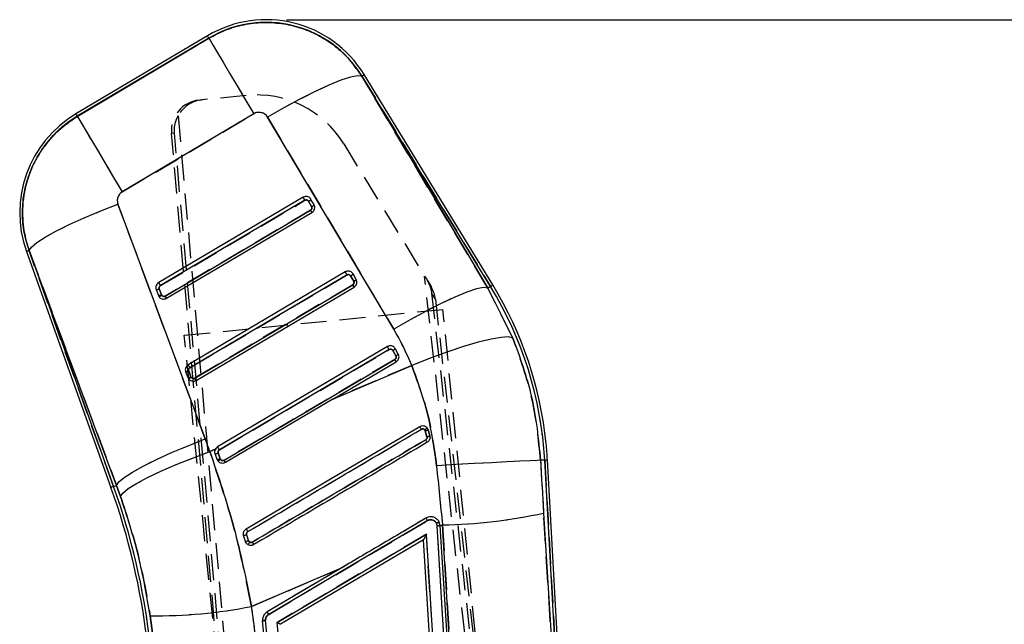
# Model space of a CAD drawing. Extents: x 144 to 818, y 5 to 576.
# Tile 25 of 49: x 238 to 334, y 517 to 576. Entities that reach past the tile are written whole.
import ezdxf

# ---------------------------------------------------------------- set-up
doc = ezdxf.new("R2010")
doc.units = 0
doc.header["$LTSCALE"] = 2
doc.linetypes.add('HIDDEN', pattern=[1.905, 1.27, -0.635])
doc.layers.get('0').update_dxf_attribs({"linetype": 'CONTINUOUS'})
doc.styles.add('SLDTEXTSTYLE0', font='TXT', dxfattribs={"width": 0.75})
doc.dimstyles.new('SLDDIMSTYLE3', dxfattribs={"dimtxt": 7, "dimasz": 6.604, "dimexe": 0, "dimexo": 0.0625, "dimgap": 1.75, "dimtad": 1, "dimdec": 0, "dimrnd": 1e-09, "dimzin": 12, "dimtxsty": 'SLDTEXTSTYLE0', "dimsah": 1, "dimcen": 0.09, "dimazin": 3, "dimtfac": 1, "dimtdec": 0, "dimtofl": 0, "dimtmove": 0, "dimatfit": 3, "dimtolj": 1, "dimtzin": 12})

# ---------------------------------------------------------------- blocks, each defined once
blk = doc.blocks.new('_D_4')
at = {"color": 179, "linetype": 'CONTINUOUS'}
for p, q in [((263.769, 575.792), (435.543, 575.792)), ((433.543, 575.792), (433.543, 257.965)), ((326.546, 257.965), (435.543, 257.965))]:
    blk.add_line(p, q, dxfattribs=at)
for points in [[(433.543, 575.792), (432.527, 569.188), (434.559, 569.188)], [(433.543, 257.965), (434.559, 264.569), (432.527, 264.569)]]:
    blk.add_solid(points, dxfattribs=at)
at = {"color": 179, "linetype": 'CONTINUOUS', "insert": (424.519, 371.783, 0.1), "char_height": 7, "attachment_point": 1, "rotation": 90, "style": 'SLDTEXTSTYLE0'}
blk.add_mtext('318', dxfattribs=at)

msp = doc.modelspace()

# ---------------------------------------------------------------- linework, layer by layer
at = {"color": 7, "linetype": 'CONTINUOUS'}
for p, q in [((256.0305, 574.215), (243.176, 566.5754)), ((256.1666, 573.986), (243.3121, 566.3465)), ((243.3146, 566.3423), (256.169, 573.9819)), ((256.1666, 573.986), (256.169, 573.9819)), ((271.1247, 570.2801), (271.1104, 570.2713)), ((271.1104, 570.2713), (283.4328, 549.5623)), ((283.6958, 549.7231), (271.1247, 570.2801)), ((283.9231, 549.8621), (271.352, 570.4191)), ((243.3121, 566.3465), (243.3146, 566.3423)), ((260.5589, 566.5954), (247.7044, 558.9559)), ((274.2344, 545.5424), (261.9119, 566.2514)), ((265.3861, 558.4315), (251.2672, 550.0915)), ((266.449, 557.7016), (266.151, 558.2296)), ((247.2834, 557.7627), (255.8222, 534.8091)), ((265.5596, 558.1379), (251.4408, 549.7979)), ((266.207, 557.5219), (265.9107, 558.0468)), ((266.2142, 557.5084), (266.207, 557.5219)), ((266.4592, 557.6825), (266.449, 557.7016)), ((251.9066, 548.7815), (266.1144, 557.174)), ((252.0382, 548.5585), (266.2471, 556.9517)), ((238.3411, 553.1286), (246.6055, 530.0766)), ((238.5918, 553.2185), (238.6056, 553.2235)), ((238.5918, 553.2185), (246.8563, 530.1665)), ((247.1444, 530.2698), (238.6056, 553.2235)), ((269.5035, 551.1381), (254.1446, 542.0656)), ((269.6771, 550.8445), (254.3182, 541.772)), ((270.3245, 550.2285), (270.0282, 550.7534)), ((270.5665, 550.4083), (270.2684, 550.9362)), ((251.3287, 549.4931), (251.5364, 548.9138)), ((254.784, 540.7556), (270.2319, 549.8807)), ((254.9156, 540.5326), (270.3646, 549.6584)), ((270.3317, 550.215), (270.3245, 550.2285)), ((270.5767, 550.3891), (270.5665, 550.4083)), ((283.6958, 549.7231), (283.4328, 549.5623)), ((283.4328, 549.5623), (285.8808, 544.676)), ((251.0253, 549.4271), (251.233, 548.8479)), ((273.6206, 543.8454), (257.0215, 534.0406)), ((273.7942, 543.5517), (257.1951, 533.747)), ((274.4421, 542.9348), (274.1455, 543.4601)), ((274.6836, 543.1155), (274.3858, 543.6429)), ((274.447, 542.9259), (274.4421, 542.9348)), ((274.6907, 543.1023), (274.6836, 543.1155)), ((257.6614, 532.7297), (274.3499, 542.5876)), ((268.2877, 538.706), (274.4815, 542.3647)), ((268.2877, 538.706), (275.9958, 541.9973)), ((253.9027, 541.4013), (254.1104, 540.822)), ((254.2061, 541.4672), (254.4138, 540.8879)), ((268.2877, 538.706), (257.793, 532.5067)), ((277.4894, 535.0241), (277.3183, 535.6207)), ((277.5021, 535.8997), (277.5942, 535.7193)), ((277.5942, 535.7193), (277.7678, 535.1153)), ((256.2698, 533.5745), (256.8023, 533.8018)), ((256.9874, 532.7968), (256.7798, 533.3759)), ((257.0832, 533.4418), (257.2908, 532.8626)), ((257.0509, 532.6722), (256.9874, 532.7968)), ((288.9941, 532.7489), (288.585, 532.7259)), ((292.8805, 463.7424), (288.9941, 532.7489)), ((293.1459, 463.7682), (289.2601, 532.7639)), ((246.8563, 530.1665), (247.1444, 530.2698)), ((247.5373, 529.1919), (247.1444, 530.2698)), ((288.888, 527.5729), (292.8258, 463.7369)), ((278.417, 526.5712), (278.4084, 526.5881)), ((278.6869, 526.6877), (278.6764, 526.7084)), ((278.781, 526.3361), (278.6869, 526.6877)), ((279.0027, 526.4053), (278.7826, 526.3113)), ((283.0502, 460.7903), (279.0027, 526.4053)), ((262.8404, 516.8763), (277.4301, 525.4912)), ((280.6039, 474.2507), (277.4301, 525.4912)), ((281.7018, 474.3186), (278.4799, 526.3345)), ((278.7826, 526.3113), (278.781, 526.3361)), ((282.0031, 474.3188), (278.7826, 526.3113)), ((259.755, 524.7944), (259.5715, 525.3808)), ((277.1629, 524.9657), (263.1592, 516.6968)), ((277.1628, 524.9662), (277.1629, 524.9657)), ((280.3063, 474.214), (277.1629, 524.9657)), ((269.088, 522.1718), (260.3446, 518.4385)), ((269.088, 522.1718), (261.869, 517.9092)), ((250.7527, 515.1024), (250.438, 517.529)), ((265.791, 471.6594), (261.4196, 517.0252)), ((266.0878, 471.7063), (261.7164, 517.0723)), ((267.212, 471.5077), (262.8404, 516.8763))]:
    msp.add_line(p, q, dxfattribs=at)
at = {"color": 7, "linetype": 'HIDDEN'}
for p, q in [((243.3121, 566.3465), (256.1666, 573.986)), ((256.169, 573.9819), (243.3146, 566.3423)), ((256.1666, 573.986), (256.169, 573.9819)), ((271.1247, 570.2801), (271.1104, 570.2713)), ((283.4328, 549.5623), (271.1104, 570.2713)), ((271.1247, 570.2801), (283.6958, 549.7231)), ((255.2084, 567.9269), (255.509, 567.9571)), ((259.8254, 568.3897), (255.509, 567.9571)), ((243.3121, 566.3465), (243.3146, 566.3423)), ((247.7044, 558.9559), (260.5589, 566.5954)), ((253.1608, 566.3839), (262.8474, 456.5885)), ((261.9119, 566.2514), (274.2344, 545.5424)), ((252.8069, 564.708), (252.5181, 564.6791)), ((262.0425, 456.3256), (252.5181, 564.6791)), ((262.354, 456.4938), (252.8069, 564.708)), ((269.3539, 563.6566), (277.254, 550.7379)), ((255.8222, 534.8091), (247.2834, 557.7627)), ((251.4408, 549.7979), (265.5596, 558.1379)), ((265.9107, 558.0468), (266.207, 557.5219)), ((266.1156, 557.1747), (251.9078, 548.7821)), ((238.5918, 553.2185), (238.6056, 553.2235)), ((246.8563, 530.1665), (238.5918, 553.2185)), ((238.6056, 553.2235), (247.1444, 530.2698)), ((254.3182, 541.772), (269.6771, 550.8445)), ((270.0282, 550.7534), (270.3245, 550.2285)), ((287.5485, 459.0342), (277.254, 550.7379)), ((251.5364, 548.9138), (251.3287, 549.4931)), ((270.233, 549.8813), (254.7851, 540.7563)), ((277.5073, 550.3237), (277.8863, 549.7041)), ((283.6958, 549.7231), (283.4328, 549.5623)), ((285.8808, 544.676), (283.4328, 549.5623)), ((277.9444, 549.0674), (288.0507, 459.0407)), ((278.3096, 548.4703), (277.9444, 549.0674)), ((278.3096, 548.4703), (288.3862, 458.9659)), ((253.7728, 544.944), (279.0462, 547.477)), ((287.9059, 459.0797), (279.0462, 547.477)), ((262.6277, 456.5957), (253.7728, 544.944)), ((257.1951, 533.747), (273.7942, 543.5517)), ((274.1455, 543.4601), (274.4421, 542.9348)), ((274.6908, 543.1023), (274.6907, 543.1023)), ((274.3499, 542.5876), (257.6614, 532.7297)), ((275.9958, 541.9973), (268.2877, 538.706)), ((254.4138, 540.8879), (254.2061, 541.4672)), ((277.2762, 535.703), (277.3183, 535.6207)), ((277.3183, 535.6207), (277.4894, 535.0241)), ((277.5747, 535.7073), (277.5942, 535.7194)), ((277.7678, 535.1153), (277.5942, 535.7193)), ((256.8023, 533.8018), (256.2698, 533.5745)), ((256.8778, 533.9182), (256.7859, 533.7624)), ((257.2908, 532.8626), (257.0832, 533.4418)), ((256.9874, 532.7968), (256.9874, 532.7967)), ((256.9874, 532.7967), (257.0149, 532.79)), ((257.0509, 532.6722), (257.0509, 532.6722)), ((257.0509, 532.6722), (257.0783, 532.6721)), ((257.1796, 532.8257), (257.2908, 532.8626)), ((257.3082, 532.7986), (257.3197, 532.806)), ((288.9941, 532.7489), (288.585, 532.7259)), ((288.9941, 532.7489), (292.8805, 463.7424)), ((246.8563, 530.1665), (247.1444, 530.2698)), ((247.1444, 530.2698), (247.5373, 529.1919)), ((292.8258, 463.7369), (288.888, 527.5729)), ((278.4084, 526.5881), (278.417, 526.5712)), ((278.7826, 526.3113), (279.0027, 526.4053)), ((279.0027, 526.4053), (283.0502, 460.7903)), ((277.4301, 525.4912), (262.8404, 516.8763)), ((280.6039, 474.2507), (277.4301, 525.4912)), ((281.7018, 474.3186), (278.4799, 526.3345)), ((260.3446, 518.4385), (269.088, 522.1718)), ((250.438, 517.529), (250.7527, 515.1024)), ((266.0878, 471.7063), (261.7164, 517.0722)), ((267.212, 471.5077), (262.8404, 516.8763))]:
    msp.add_line(p, q, dxfattribs=at)
at = {"color": 8, "linetype": 'CONTINUOUS', "flags": 128}
for points in [[(256.1666, 573.986), (256.107, 574.0862), (256.0645, 574.1577), (256.039, 574.2007), (256.0305, 574.215)], [(271.1247, 570.2801), (271.2241, 570.3409), (271.2951, 570.3843), (271.3378, 570.4104), (271.352, 570.4191)], [(243.3121, 566.3465), (243.2526, 566.4466), (243.21, 566.5182), (243.1845, 566.5611), (243.176, 566.5754)], [(238.5918, 553.2185), (238.4821, 553.1792), (238.4038, 553.1511), (238.3567, 553.1342), (238.3411, 553.1286)], [(283.6958, 549.7231), (283.7952, 549.7839), (283.8662, 549.8273), (283.9089, 549.8534), (283.9231, 549.8621)], [(288.9941, 532.7489), (289.1104, 532.7555), (289.1935, 532.7602), (289.2434, 532.763), (289.2601, 532.7639)], [(246.8563, 530.1665), (246.7466, 530.1272), (246.6682, 530.0991), (246.6212, 530.0823), (246.6055, 530.0766)]]:
    msp.add_lwpolyline(points, dxfattribs=at)
at = {"color": 7, "linetype": 'CONTINUOUS', "flags": 128}
for points in [[(256.169, 573.9819), (256.3155, 573.7354), (256.6016, 573.2541), (257.0192, 572.5513), (257.5566, 571.6471), (258.1985, 570.567), (258.9269, 569.3413), (259.7212, 568.0049), (260.5589, 566.5954)], [(271.1104, 570.2713), (270.697, 570.3155), (270.0067, 570.1801), (269.0631, 569.8699), (267.8986, 569.3954), (266.553, 568.7729), (265.0724, 568.0237), (263.5075, 567.1735), (261.9119, 566.2514)], [(243.3146, 566.3423), (243.461, 566.0959), (243.7471, 565.6145), (244.1647, 564.9118), (244.7021, 564.0076), (245.3441, 562.9274), (246.0725, 561.7018), (246.8667, 560.3654), (247.7044, 558.9559)], [(238.6056, 553.2235), (238.8255, 553.5628), (239.3489, 554.0024), (240.1583, 554.5274), (241.2269, 555.1207), (242.5194, 555.7625), (243.993, 556.4316), (245.5987, 557.1058), (247.2834, 557.7627)], [(266.1144, 557.174), (266.1412, 557.1291), (266.1665, 557.0868), (266.1894, 557.0484), (266.2093, 557.0151), (266.2254, 556.988), (266.2374, 556.9681), (266.2447, 556.9559), (266.2471, 556.9517)], [(283.4328, 549.5623), (283.0194, 549.6064), (282.3291, 549.471), (281.3855, 549.1608), (280.221, 548.6863), (278.8754, 548.0638), (277.3948, 547.3146), (275.8299, 546.4644), (274.2344, 545.5424)], [(285.8808, 544.676), (285.4721, 544.7799), (284.7544, 544.7443), (283.753, 544.5706), (282.5031, 544.2648), (281.0487, 543.8377), (279.441, 543.3044), (277.7367, 542.6836), (275.9958, 541.9973)], [(259.8195, 526.0256), (268.3023, 531.0344), (276.7787, 536.0395)], [(247.1444, 530.2698), (247.3643, 530.6092), (247.8877, 531.0487), (248.6971, 531.5738), (249.7657, 532.1671), (251.0582, 532.8089), (252.5318, 533.478), (254.1375, 534.1522), (255.8222, 534.8091)], [(247.5373, 529.1919), (247.7625, 529.5263), (248.2918, 529.9555), (249.1078, 530.4653), (250.1834, 531.0389), (251.4832, 531.6574), (252.9642, 532.3003), (254.5775, 532.9465), (256.2698, 533.5745)], [(288.585, 532.7259), (288.2465, 532.7148), (287.5692, 532.6844), (286.5769, 532.6357), (285.3048, 532.5704), (283.7975, 532.4908), (282.1084, 532.3998), (280.2969, 532.3005), (278.4269, 532.1965)], [(277.5403, 526.8337), (277.0238, 526.5287), (274.9579, 525.3088), (266.6942, 520.4292), (262.02, 517.6693)]]:
    msp.add_lwpolyline(points, dxfattribs=at)
at = {"color": 7, "linetype": 'HIDDEN', "flags": 128}
for points in [[(256.169, 573.9819), (256.3155, 573.7354), (256.6016, 573.2541), (257.0192, 572.5513), (257.5566, 571.6471), (258.1985, 570.567), (258.9269, 569.3413), (259.7212, 568.0049), (260.5589, 566.5954)], [(271.1104, 570.2713), (270.697, 570.3155), (270.0067, 570.1801), (269.0631, 569.8699), (267.8986, 569.3954), (266.553, 568.7729), (265.0724, 568.0237), (263.5075, 567.1735), (261.9119, 566.2514)], [(243.3146, 566.3423), (243.461, 566.0959), (243.7471, 565.6145), (244.1647, 564.9118), (244.7021, 564.0076), (245.3441, 562.9274), (246.0725, 561.7018), (246.8667, 560.3654), (247.7044, 558.9559)], [(238.6056, 553.2235), (238.8255, 553.5628), (239.3489, 554.0024), (240.1583, 554.5274), (241.2269, 555.1207), (242.5194, 555.7625), (243.993, 556.4316), (245.5987, 557.1058), (247.2834, 557.7627)], [(277.254, 550.7379), (277.3407, 550.5961), (277.4258, 550.4571), (277.5073, 550.3237)], [(283.4328, 549.5623), (283.0194, 549.6064), (282.3291, 549.471), (281.3855, 549.1608), (280.221, 548.6863), (278.8754, 548.0638), (277.3948, 547.3146), (275.8299, 546.4644), (274.2344, 545.5424)], [(285.8808, 544.676), (285.4721, 544.7799), (284.7544, 544.7443), (283.753, 544.5706), (282.5031, 544.2648), (281.0487, 543.8377), (279.441, 543.3044), (277.7367, 542.6836), (275.9958, 541.9973)], [(247.1444, 530.2698), (247.3643, 530.6092), (247.8877, 531.0487), (248.6971, 531.5738), (249.7657, 532.1671), (251.0582, 532.8089), (252.5318, 533.478), (254.1375, 534.1522), (255.8222, 534.8091)], [(247.5373, 529.1919), (247.7625, 529.5263), (248.2918, 529.9555), (249.1078, 530.4653), (250.1834, 531.0389), (251.4832, 531.6574), (252.9642, 532.3003), (254.5775, 532.9465), (256.2698, 533.5745)], [(288.585, 532.7259), (288.2465, 532.7148), (287.5692, 532.6844), (286.5769, 532.6357), (285.3048, 532.5704), (283.7975, 532.4908), (282.1084, 532.3998), (280.2969, 532.3005), (278.4269, 532.1965)], [(262.02, 517.6693), (269.8548, 522.2955), (277.5403, 526.8337)], [(277.3892, 527.0736), (276.8727, 526.7686), (274.8068, 525.5487), (274.0198, 525.084)], [(269.9187, 522.6623), (266.272, 520.509), (261.869, 517.9092)]]:
    msp.add_lwpolyline(points, dxfattribs=at)
at = {"color": 7, "linetype": 'CONTINUOUS'}
for centre, radius, start, end in [((261.7692, 564.559), 11.2326, 31.446765, 120.723463), ((261.7692, 564.559), 10.9662, 31.446765, 120.723463), ((248.9147, 556.9194), 11.2326, 120.723463, 199.723463), ((248.9147, 556.9194), 10.9662, 120.723463, 199.723463), ((35.2607, 422.195), 267.4286, 30.552877, 30.625952), ((265.6914, 558.5843), 0.5805, 292.196671, 322.337955), ((39.3782, 414.9017), 267.4286, 30.552877, 30.625952), ((269.8088, 551.2909), 0.5805, 292.196039, 322.338587), ((251.0512, 550.0388), 0.6122, 267.574617, 296.954172), ((67.2887, 441.1346), 213.8216, 30.543717, 30.635112), ((432.5368, 646.6029), 188.9393, 210.791955, 210.870471), ((252.5856, 530.6984), 36.4662, 3.223463, 31.446765), ((252.5856, 530.6984), 36.7326, 5.723463, 31.446765), ((251.259, 549.4593), 0.612, 267.559287, 296.948003), ((251.7492, 549.0329), 0.5484, 199.721868, 214.667876), ((251.7702, 548.9976), 0.2484, 199.721868, 214.823205), ((93.5483, 455.1761), 183.9547, 30.506645, 30.587288), ((59.8975, 417.3206), 248.3668, 30.546984, 30.625673), ((273.9262, 543.9976), 0.5805, 292.196039, 322.338587), ((30.0453, 409.4049), 260.4215, 30.549343, 30.62439), ((113.2422, 447.3624), 187.1458, 30.506623, 30.58589), ((253.9287, 542.0127), 0.612, 267.565864, 296.952175), ((254.1364, 541.4334), 0.612, 267.565318, 296.952721), ((254.6476, 540.9717), 0.2484, 199.721868, 214.823205), ((254.6266, 541.007), 0.5484, 199.721868, 214.667876), ((115.0232, 458.1255), 162.3602, 30.501282, 30.592651), ((270.1879, 531.8744), 7.7966, 29.950346, 32.290594), ((277.1277, 536.5983), 1.6152, 282.939705, 293.346254), ((272.4298, 531.7378), 5.7811, 28.409174, 31.241781), ((252.5856, 530.6984), 36.7326, 3.223463, 5.723463), ((256.8058, 533.9873), 0.612, 267.565709, 296.952038), ((44.6281, 408.2891), 246.8287, 30.549289, 30.628462), ((257.5259, 532.9467), 0.2497, 199.68925, 214.31907), ((128.7471, 456.5028), 149.7646, 30.49673, 30.595783), ((182.3432, 507.0377), 68.2674, 6.723463, 19.723463), ((182.3432, 507.0377), 68.5338, 6.723463, 19.723463), ((278.1173, 576.3315), 49.9341, 271.015979, 282.456498), ((277.8568, 526.2958), 0.6243, 3.553328, 26.175553), ((258.7864, 528.6554), 3.3674, 283.481826, 288.694991), ((255.313, 523.0974), 5.3742, 29.720091, 33.014872), ((258.4787, 529.6227), 4.9941, 284.806875, 288.318164), ((250.8507, 567.4437), 49.9164, 269.52631, 280.964323), ((259.6561, 516.3489), 2.7076, 29.186077, 35.187362)]:
    msp.add_arc(centre, radius, start, end, dxfattribs=at)
at = {"color": 7, "linetype": 'HIDDEN'}
for centre, radius, start, end in [((261.7692, 564.559), 10.9662, 31.446765, 120.723463), ((260.8227, 558.4395), 10, 31.446765, 95.723463), ((248.9147, 556.9194), 10.9662, 120.723463, 199.723463), ((35.2607, 422.195), 267.4286, 30.552877, 30.625952), ((265.6914, 558.5843), 0.5805, 292.196671, 322.337955), ((141.1227, 483.2697), 145.2073, 30.492529, 30.594701), ((39.3782, 414.9017), 267.4286, 30.552877, 30.625952), ((269.8088, 551.2909), 0.5805, 292.196039, 322.338587), ((251.0512, 550.0388), 0.6122, 267.574617, 296.954172), ((67.2887, 441.1346), 213.8216, 30.543717, 30.635112), ((108.8554, 454.4941), 187.4605, 30.507399, 30.586534), ((252.5856, 530.6984), 36.4662, 3.223463, 31.446765), ((251.2591, 549.4587), 0.6114, 267.551357, 296.966682), ((251.7702, 548.9976), 0.2484, 199.719942, 214.667876), ((196.2359, 516.1493), 64.5311, 30.147426, 30.377316), ((59.8975, 417.3206), 248.3668, 30.546984, 30.625673), ((273.9262, 543.9976), 0.5805, 292.196039, 322.338587), ((30.0453, 409.4049), 260.4215, 30.549343, 30.62439), ((113.2422, 447.3624), 187.1458, 30.506623, 30.58589), ((253.9287, 542.0127), 0.612, 267.565864, 296.952175), ((254.1364, 541.4334), 0.612, 267.565864, 296.952175), ((254.6476, 540.9717), 0.2484, 199.719942, 214.667876), ((199.1133, 508.1234), 64.5311, 30.147426, 30.377316), ((44.6281, 408.2891), 246.8287, 30.549289, 30.628462), ((257.5259, 532.9467), 0.2497, 199.68925, 214.31907), ((128.7471, 456.5028), 149.7646, 30.49673, 30.595783), ((182.3432, 507.0377), 68.5338, 6.723463, 19.723463), ((278.1173, 576.3315), 49.9341, 271.015979, 282.456498), ((277.8568, 526.2958), 0.6243, 3.553328, 26.175553), ((258.4789, 529.638), 5.0089, 284.759635, 288.260581), ((250.8507, 567.4437), 49.9164, 269.52631, 280.964323), ((259.7555, 516.4115), 2.5904, 29.050102, 35.323336)]:
    msp.add_arc(centre, radius, start, end, dxfattribs=at)
for centre, major_axis, ratio, start_param, end_param in [((255.5076, 564.9419), (-2.9861, -0.2993), 0.9996573, 4.712389, 6.2709722), ((255.8091, 564.9721), (2.8881, -0.8163), 0.9995312, 1.9463204, 2.9272032), ((261.0634, 565.7465), (-0.5045, 0.8489), 0.9999268, 4.7129171, 6.2831853), ((248.2089, 558.107), (-0.5045, 0.8489), 0.9999268, 0, 1.3906975), ((275.3269, 548.1389), (-1.5681, 2.5643), 0.9980892, 4.2749164, 4.712389), ((251.724, 532.1481), (-13.3833, 22.5191), 0.9999268, 4.5616576, 4.7129171), ((245.1669, 517.0253), (534.211, 315.0897), 0.0000011, 4.7401202, 4.7719063), ((182.1294, 507.3974), (-40.1724, 67.595), 0.9999268, 4.5155887, 4.5322902), ((284.6662, 533.8911), (-8.0016, 83.5456), 0.0759345, 1.5838082, 1.6532425), ((294.6124, 534.4512), (-4.045, 74.353), 0.0820988, 1.589536, 1.6589703), ((260.4574, 523.5541), (-23.9816, 76.7477), 0.0000679, 4.7296611, 4.7372767), ((182.362, 506.85), (-7.8625, 78.4471), 0.9999857, 4.7244918, 4.7600187)]:
    msp.add_ellipse(centre, major_axis=major_axis, ratio=ratio, start_param=start_param, end_param=end_param, dxfattribs=at)
at = {"color": 7, "linetype": 'CONTINUOUS'}
for centre, major_axis, ratio, start_param, end_param in [((261.0634, 565.7465), (-0.5045, 0.8489), 0.9999268, 4.7129171, 6.2831853), ((248.2089, 558.107), (-0.5045, 0.8489), 0.9999268, 0, 1.3906975), ((266.186, 557.5572), (0.263, 0.1444), 0.1368648, 4.717034, 6.2815917), ((270.3035, 550.2638), (0.263, 0.1444), 0.1368648, 4.717034, 6.2815917), ((251.724, 532.1481), (-13.3833, 22.5191), 0.9999268, 4.5616576, 4.7129171), ((274.4211, 542.9701), (0.2624, 0.1454), 0.1368858, 4.7165235, 6.2821019), ((245.1669, 517.0253), (534.211, 315.0897), 0.0000011, 4.7401214, 4.7719088), ((182.1294, 507.3974), (-40.1724, 67.595), 0.9999268, 4.5155887, 4.5322902), ((284.6662, 533.8911), (-8.0016, 83.5456), 0.0759345, 1.5838082, 1.6532425), ((294.6124, 534.4512), (-4.045, 74.353), 0.0820988, 1.589536, 1.6589703), ((260.4574, 523.5541), (-23.9816, 76.7477), 0.0000679, 4.7296655, 4.7372767), ((182.362, 506.85), (-7.8625, 78.4471), 0.9999857, 4.7244918, 4.7600187)]:
    msp.add_ellipse(centre, major_axis=major_axis, ratio=ratio, start_param=start_param, end_param=end_param, dxfattribs=at)
for points, knots in [([(256.169, 573.9819), (256.7138, 574.2699), (257.8034, 574.8461), (259.5912, 575.3516), (261.4302, 575.5643), (263.2817, 575.4663), (265.088, 575.0537), (266.8036, 574.3502), (268.3678, 573.36), (269.8821, 572.0389), (270.6724, 570.9017), (271.1104, 570.2713)], [0, 0, 0, 0, 0.1081778, 0.2163558, 0.3245335, 0.4327113, 0.5408942, 0.6490773, 0.7572699, 0.865462, 1, 1, 1, 1]), ([(238.6056, 553.2235), (238.4261, 553.8131), (238.0671, 554.9923), (237.91, 556.8438), (238.0502, 558.6902), (238.4982, 560.4893), (239.2456, 562.1862), (240.2955, 563.7777), (241.6405, 565.2198), (242.7566, 565.9681), (243.3146, 566.3423)], [0, 0, 0, 0, 0.1222649, 0.2445293, 0.3667957, 0.4890604, 0.611318, 0.7335751, 0.8667875, 1, 1, 1, 1]), ([(266.151, 558.2296), (266.115, 558.2807), (266.0431, 558.3829), (265.8778, 558.48), (265.6932, 558.519), (265.5211, 558.499), (265.4256, 558.4513), (265.3861, 558.4315)], [0, 0, 0, 0, 0.21275605, 0.42555437, 0.63809315, 0.85012032, 1, 1, 1, 1]), ([(265.9107, 558.0468), (265.8998, 558.0633), (265.8732, 558.1035), (265.8098, 558.1501), (265.7272, 558.1761), (265.6386, 558.1747), (265.586, 558.1502), (265.5596, 558.1379)], [0, 0, 0, 0, 0.147778, 0.3597314, 0.5727971, 0.7864167, 1, 1, 1, 1]), ([(266.1144, 557.174), (266.138, 557.1914), (266.185, 557.226), (266.229, 557.3036), (266.2458, 557.3892), (266.236, 557.4599), (266.2193, 557.4971), (266.2142, 557.5084)], [0, 0, 0, 0, 0.2262389, 0.4524799, 0.6781926, 0.9026478, 1, 1, 1, 1]), ([(266.2142, 557.5084), (266.2209, 557.5119), (266.2397, 557.5218), (266.2874, 557.5479), (266.3532, 557.5871), (266.4165, 557.6306), (266.4567, 557.6655), (266.4584, 557.6768), (266.4593, 557.6824)], [0, 0, 0, 0, 0.04847502, 0.1365652, 0.35243758, 0.56829348, 0.7841417, 1, 1, 1, 1]), ([(266.2471, 556.9517), (266.2978, 556.989), (266.399, 557.0636), (266.4935, 557.2307), (266.5302, 557.4157), (266.5094, 557.5719), (266.4715, 557.6554), (266.4592, 557.6825)], [0, 0, 0, 0, 0.222963, 0.4459059, 0.669133, 0.8928678, 1, 1, 1, 1]), ([(270.2684, 550.9362), (270.2325, 550.9873), (270.1605, 551.0896), (269.9953, 551.1866), (269.8106, 551.2256), (269.6386, 551.2057), (269.5431, 551.1579), (269.5035, 551.1381)], [0, 0, 0, 0, 0.2127561, 0.4255542, 0.6380932, 0.8501203, 1, 1, 1, 1]), ([(270.0282, 550.7534), (270.0172, 550.7699), (269.9906, 550.8101), (269.9272, 550.8567), (269.8446, 550.8827), (269.756, 550.8813), (269.7034, 550.8568), (269.6771, 550.8445)], [0, 0, 0, 0, 0.1477779, 0.3597313, 0.572797, 0.7864169, 1, 1, 1, 1]), ([(251.2672, 550.0915), (251.2165, 550.0545), (251.1151, 549.9805), (251.0213, 549.8147), (250.9783, 549.6223), (251.0091, 549.4944), (251.0253, 549.4271)], [0, 0, 0, 0, 0.2433001, 0.4866022, 0.7301684, 1, 1, 1, 1]), ([(251.4408, 549.7979), (251.4149, 549.7786), (251.3659, 549.742), (251.3239, 549.6615), (251.3079, 549.5759), (251.3218, 549.5207), (251.3287, 549.4931)], [0, 0, 0, 0, 0.2718641, 0.5151821, 0.7575444, 1, 1, 1, 1]), ([(270.2319, 549.8807), (270.2554, 549.898), (270.3025, 549.9327), (270.3464, 550.0102), (270.3632, 550.0958), (270.3535, 550.1665), (270.3367, 550.2038), (270.3317, 550.215)], [0, 0, 0, 0, 0.2261998, 0.4524521, 0.678176, 0.902643, 1, 1, 1, 1]), ([(270.3317, 550.215), (270.3383, 550.2185), (270.3571, 550.2284), (270.4048, 550.2545), (270.4707, 550.2937), (270.5339, 550.3372), (270.5742, 550.3721), (270.5759, 550.3834), (270.5767, 550.3891)], [0, 0, 0, 0, 0.04847513, 0.13656458, 0.35243815, 0.56829374, 0.78414166, 1, 1, 1, 1]), ([(270.3646, 549.6584), (270.4152, 549.6957), (270.5164, 549.7702), (270.611, 549.9373), (270.6476, 550.1223), (270.6268, 550.2785), (270.5889, 550.362), (270.5767, 550.3891)], [0, 0, 0, 0, 0.2229454, 0.4458936, 0.6691258, 0.8928661, 1, 1, 1, 1]), ([(251.5663, 548.8557), (251.5441, 548.8409), (251.493, 548.8068), (251.4279, 548.7685), (251.3756, 548.7413), (251.3385, 548.725), (251.3088, 548.7161), (251.3016, 548.7197), (251.2978, 548.7215)], [0, 0, 0, 0, 0.1709471, 0.3941523, 0.5259159, 0.6708293, 0.8288616, 1, 1, 1, 1]), ([(251.2978, 548.7215), (251.3381, 548.6735), (251.4189, 548.5776), (251.5924, 548.4949), (251.7804, 548.4717), (251.9338, 548.5034), (252.0137, 548.5455), (252.0382, 548.5585)], [0, 0, 0, 0, 0.2253469, 0.4507088, 0.6757579, 0.900244, 1, 1, 1, 1]), ([(251.5663, 548.8557), (251.5736, 548.846), (251.5981, 548.8134), (251.6551, 548.7708), (251.7383, 548.744), (251.8274, 548.745), (251.8804, 548.7694), (251.9066, 548.7815)], [0, 0, 0, 0, 0.0965358, 0.3214551, 0.5475847, 0.7755019, 1, 1, 1, 1]), ([(274.3858, 543.6429), (274.3495, 543.6942), (274.2769, 543.7966), (274.1106, 543.8947), (273.9254, 543.9326), (273.7542, 543.9119), (273.6599, 543.8649), (273.6206, 543.8454)], [0, 0, 0, 0, 0.2138062, 0.4274812, 0.642822, 0.8514666, 1, 1, 1, 1]), ([(285.8808, 544.676), (286.5705, 542.774), (287.9708, 538.9119), (288.3782, 534.8084), (288.585, 532.7259)], [0, 0, 0, 0, 0.4924908, 1, 1, 1, 1]), ([(274.1455, 543.4601), (274.1345, 543.4767), (274.1081, 543.516), (274.0454, 543.5628), (273.9631, 543.5899), (273.8736, 543.5882), (273.8207, 543.5639), (273.7942, 543.5517)], [0, 0, 0, 0, 0.1484504, 0.3533927, 0.5713722, 0.7855035, 1, 1, 1, 1]), ([(274.3499, 542.5876), (274.3731, 542.6048), (274.4195, 542.639), (274.4636, 542.7157), (274.48, 542.8007), (274.4706, 542.8734), (274.453, 542.9124), (274.447, 542.9259)], [0, 0, 0, 0, 0.221143, 0.4420569, 0.6665318, 0.8850761, 1, 1, 1, 1]), ([(274.6908, 543.1023), (274.69, 543.0966), (274.6884, 543.0853), (274.6485, 543.0501), (274.5857, 543.006), (274.5205, 542.9665), (274.4731, 542.9399), (274.4542, 542.9297), (274.447, 542.9259)], [0, 0, 0, 0, 0.2156585, 0.4313294, 0.6469728, 0.8626433, 0.9473909, 1, 1, 1, 1]), ([(274.4815, 542.3647), (274.5319, 542.4017), (274.6326, 542.4756), (274.7277, 542.6417), (274.7644, 542.8259), (274.7442, 542.9856), (274.7046, 543.0719), (274.6907, 543.1023)], [0, 0, 0, 0, 0.21966336, 0.43916816, 0.66077024, 0.88064235, 1, 1, 1, 1]), ([(254.1446, 542.0656), (254.0939, 542.0286), (253.9925, 541.9546), (253.8986, 541.7888), (253.8557, 541.5964), (253.8865, 541.4685), (253.9027, 541.4013)], [0, 0, 0, 0, 0.24332725, 0.486598, 0.73020426, 1, 1, 1, 1]), ([(278.4269, 532.1965), (278.2023, 533.8583), (277.7472, 537.225), (276.5846, 540.393), (275.9958, 541.9973)], [0, 0, 0, 0, 0.4935982, 1, 1, 1, 1]), ([(254.4437, 540.8298), (254.4215, 540.815), (254.3704, 540.7809), (254.3053, 540.7426), (254.253, 540.7154), (254.2159, 540.6991), (254.1862, 540.6902), (254.179, 540.6938), (254.1752, 540.6956)], [0, 0, 0, 0, 0.1709471, 0.3941523, 0.5259159, 0.6708293, 0.8288616, 1, 1, 1, 1]), ([(254.3182, 541.772), (254.2923, 541.7527), (254.2433, 541.7162), (254.2013, 541.6356), (254.1853, 541.5501), (254.1991, 541.4948), (254.2061, 541.4672)], [0, 0, 0, 0, 0.2718617, 0.5151033, 0.7575466, 1, 1, 1, 1]), ([(254.4437, 540.8298), (254.451, 540.8201), (254.4755, 540.7875), (254.5325, 540.7449), (254.6157, 540.7182), (254.7048, 540.7192), (254.7577, 540.7435), (254.784, 540.7556)], [0, 0, 0, 0, 0.0965409, 0.3214798, 0.5475883, 0.7755175, 1, 1, 1, 1]), ([(254.1752, 540.6956), (254.2155, 540.6477), (254.2962, 540.5517), (254.4698, 540.4691), (254.6578, 540.4457), (254.8112, 540.4776), (254.8911, 540.5197), (254.9156, 540.5326)], [0, 0, 0, 0, 0.2253477, 0.4507105, 0.6757649, 0.9002593, 1, 1, 1, 1]), ([(276.7787, 536.0395), (276.8358, 536.0659), (276.9499, 536.1187), (277.1423, 536.1211), (277.3223, 536.0632), (277.4396, 535.9759), (277.4905, 535.9138), (277.5022, 535.8996)], [0, 0, 0, 0, 0.232924, 0.4657509, 0.6992353, 0.9310946, 1, 1, 1, 1]), ([(277.2761, 535.7032), (277.2708, 535.7096), (277.2476, 535.7378), (277.1939, 535.7777), (277.1112, 535.8047), (277.0224, 535.8033), (276.9696, 535.779), (276.9433, 535.7669)], [0, 0, 0, 0, 0.06746409, 0.29765852, 0.53218296, 0.76591939, 1, 1, 1, 1]), ([(277.3183, 535.6207), (277.3175, 535.6232), (277.3085, 535.6528), (277.2916, 535.6791), (277.2761, 535.7032)], [0, 0, 0, 0, 0.08412598, 1, 1, 1, 1]), ([(277.2762, 535.703), (277.307, 535.7272), (277.3688, 535.7755), (277.4445, 535.8391), (277.4956, 535.886), (277.4999, 535.8952), (277.502, 535.8998)], [0, 0, 0, 0, 0.2499937, 0.5000165, 0.7500037, 1, 1, 1, 1]), ([(277.3183, 535.6207), (277.3552, 535.6319), (277.4289, 535.6545), (277.5204, 535.6855), (277.5834, 535.7097), (277.5906, 535.7162), (277.5942, 535.7194)], [0, 0, 0, 0, 0.25000259, 0.4999971, 0.74999653, 1, 1, 1, 1]), ([(277.7678, 535.1153), (277.7786, 535.0534), (277.8001, 534.9295), (277.7518, 534.7443), (277.6552, 534.5885), (277.5594, 534.5202), (277.5147, 534.4882)], [0, 0, 0, 0, 0.2580839, 0.5161498, 0.7738595, 1, 1, 1, 1]), ([(260.4228, 524.7387), (260.595, 524.8403), (263.4201, 526.5066), (269.07, 529.839), (274.5477, 533.07), (277.3725, 534.7361)], [0, 0, 0, 0, 0.0304873, 0.5000385, 1, 1, 1, 1]), ([(277.5147, 534.4882), (276.1024, 533.6543), (272.5719, 531.5695), (266.923, 528.2341), (262.6865, 525.7326), (260.5682, 524.4818)], [0, 0, 0, 0, 0.2499999, 0.6249995, 1, 1, 1, 1]), ([(277.3725, 534.7361), (277.3931, 534.7508), (277.4372, 534.7822), (277.4818, 534.8537), (277.5042, 534.9388), (277.4943, 534.9957), (277.4894, 535.0241)], [0, 0, 0, 0, 0.2262669, 0.4841088, 0.7422055, 1, 1, 1, 1]), ([(256.2698, 533.5745), (257.1, 531.1225), (258.7745, 526.177), (259.8183, 521.0324), (260.3446, 518.4385)], [0, 0, 0, 0, 0.4957961, 1, 1, 1, 1]), ([(256.7798, 533.3759), (256.7648, 533.4368), (256.7347, 533.5586), (256.7606, 533.7068), (256.794, 533.7829), (256.8023, 533.8018)], [0, 0, 0, 0, 0.4293565, 0.8584801, 1, 1, 1, 1]), ([(257.0215, 534.0406), (256.9701, 534.0038), (256.8799, 533.9392), (256.8256, 533.8432), (256.8023, 533.8018)], [0, 0, 0, 0, 0.5693043, 1, 1, 1, 1]), ([(257.1951, 533.747), (257.1699, 533.7282), (257.1214, 533.692), (257.0786, 533.6121), (257.0627, 533.5257), (257.0764, 533.4698), (257.0832, 533.4418)], [0, 0, 0, 0, 0.26526937, 0.50973652, 0.75475334, 1, 1, 1, 1]), ([(257.2908, 532.8626), (257.2529, 532.8496), (257.1772, 532.8234), (257.078, 532.7977), (257.006, 532.7863), (256.9936, 532.7933), (256.9874, 532.7967)], [0, 0, 0, 0, 0.2500004, 0.5000047, 0.7499998, 1, 1, 1, 1]), ([(257.3197, 532.806), (257.2871, 532.7845), (257.2218, 532.7415), (257.1353, 532.694), (257.071, 532.6665), (257.0576, 532.6703), (257.0509, 532.6722)], [0, 0, 0, 0, 0.24999484, 0.49999649, 0.74999332, 1, 1, 1, 1]), ([(257.793, 532.5067), (257.7362, 532.4804), (257.6225, 532.4278), (257.4308, 532.4249), (257.2515, 532.4821), (257.1244, 532.5752), (257.069, 532.6483), (257.0509, 532.6722)], [0, 0, 0, 0, 0.22262154, 0.44511103, 0.66926361, 0.89154734, 1, 1, 1, 1]), ([(257.3197, 532.806), (257.3282, 532.7948), (257.3536, 532.7614), (257.4121, 532.7186), (257.4944, 532.692), (257.5829, 532.6936), (257.6352, 532.7177), (257.6614, 532.7297)], [0, 0, 0, 0, 0.10965459, 0.32980567, 0.55521951, 0.7774747, 1, 1, 1, 1]), ([(250.438, 517.529), (250.099, 519.493), (249.4135, 523.4645), (248.1672, 527.2689), (247.5373, 529.1919)], [0, 0, 0, 0, 0.4945259, 1, 1, 1, 1]), ([(277.3892, 527.0736), (276.0056, 526.2566), (273.2385, 524.6226), (270.4715, 522.9888), (269.088, 522.1718)], [0, 0, 0, 0, 0.4999997, 1, 1, 1, 1]), ([(278.6764, 526.7084), (278.6181, 526.7958), (278.502, 526.9698), (278.2304, 527.1419), (277.9246, 527.2161), (277.6288, 527.1904), (277.4628, 527.1095), (277.3892, 527.0736)], [0, 0, 0, 0, 0.21003783, 0.4179865, 0.62981628, 0.83584018, 1, 1, 1, 1]), ([(277.3902, 527.0742), (277.3926, 527.0718), (277.3975, 527.0669), (277.4257, 527.0235), (277.4661, 526.9582), (277.507, 526.8902), (277.5323, 526.8471), (277.5403, 526.8337)], [0, 0, 0, 0, 0.2225727, 0.4451261, 0.6676933, 0.8960275, 1, 1, 1, 1]), ([(278.4084, 526.5881), (278.3802, 526.6324), (278.3144, 526.7355), (278.158, 526.8543), (277.99, 526.9124), (277.815, 526.9248), (277.6701, 526.9005), (277.574, 526.8511), (277.5403, 526.8337)], [0, 0, 0, 0, 0.1563134, 0.3643028, 0.5726009, 0.6779606, 0.8868776, 1, 1, 1, 1]), ([(278.4084, 526.5881), (278.4167, 526.5924), (278.4343, 526.6015), (278.4813, 526.6253), (278.5473, 526.6578), (278.6166, 526.6895), (278.6648, 526.7088), (278.6725, 526.7085), (278.6764, 526.7084)], [0, 0, 0, 0, 0.0604992, 0.1286223, 0.3464728, 0.5643303, 0.7821588, 1, 1, 1, 1]), ([(278.417, 526.5712), (278.4252, 526.5753), (278.4431, 526.5842), (278.4905, 526.6074), (278.5571, 526.6389), (278.6269, 526.6696), (278.6754, 526.6883), (278.6831, 526.6879), (278.6869, 526.6877)], [0, 0, 0, 0, 0.05945745, 0.12907948, 0.34679736, 0.56453389, 0.78226436, 1, 1, 1, 1]), ([(259.5715, 525.3808), (259.5588, 525.4426), (259.5334, 525.5663), (259.5755, 525.7535), (259.6708, 525.9171), (259.7705, 525.9898), (259.8195, 526.0256)], [0, 0, 0, 0, 0.2528345, 0.5055597, 0.7569736, 1, 1, 1, 1]), ([(259.9803, 525.7617), (259.958, 525.7454), (259.9125, 525.7121), (259.868, 525.6375), (259.8486, 525.5512), (259.8601, 525.4942), (259.8658, 525.4656)], [0, 0, 0, 0, 0.2413567, 0.4925011, 0.7462588, 1, 1, 1, 1]), ([(277.4301, 525.4912), (277.4295, 525.4901), (277.3854, 525.4068), (277.3115, 525.2665), (277.2281, 525.1039), (277.185, 525.0172), (277.1657, 524.976), (277.1637, 524.9693), (277.1628, 524.9662)], [0, 0, 0, 0, 0.00525245, 0.40432515, 0.67165023, 0.82159533, 0.91981899, 1, 1, 1, 1]), ([(278.4799, 526.3345), (278.5192, 526.3368), (278.5978, 526.3413), (278.6973, 526.3435), (278.7671, 526.3421), (278.7764, 526.3381), (278.781, 526.3361)], [0, 0, 0, 0, 0.2499994, 0.4999977, 0.7499989, 1, 1, 1, 1]), ([(260.0061, 524.4799), (259.9551, 524.5167), (259.8532, 524.5903), (259.7825, 524.7127), (259.7588, 524.7831), (259.755, 524.7944)], [0, 0, 0, 0, 0.4562068, 0.9123714, 1, 1, 1, 1]), ([(260.0061, 524.4799), (260.0084, 524.4824), (260.0131, 524.4874), (260.0408, 524.5311), (260.0803, 524.5962), (260.1183, 524.6604), (260.1463, 524.7084), (260.1577, 524.7281), (260.1632, 524.7375)], [0, 0, 0, 0, 0.2138934, 0.427782, 0.6416616, 0.8555579, 0.9304129, 1, 1, 1, 1]), ([(260.5682, 524.4818), (260.5108, 524.4556), (260.396, 524.4032), (260.1933, 524.3983), (260.0707, 524.4518), (260.0061, 524.4799)], [0, 0, 0, 0, 0.3211976, 0.6423937, 1, 1, 1, 1]), ([(260.0483, 524.8816), (260.0596, 524.8551), (260.0822, 524.8019), (260.1298, 524.758), (260.1587, 524.7403), (260.1632, 524.7375)], [0, 0, 0, 0, 0.4577741, 0.9159443, 1, 1, 1, 1]), ([(260.1632, 524.7375), (260.188, 524.7263), (260.2396, 524.7028), (260.3161, 524.7017), (260.3781, 524.716), (260.4086, 524.7315), (260.4228, 524.7387)], [0, 0, 0, 0, 0.2997009, 0.6223996, 0.824372, 1, 1, 1, 1]), ([(260.5682, 524.4818), (260.5666, 524.486), (260.5632, 524.4942), (260.5301, 524.5537), (260.4817, 524.6382), (260.4424, 524.7052), (260.4228, 524.7387)], [0, 0, 0, 0, 0.2499996, 0.4999957, 0.7499911, 1, 1, 1, 1]), ([(261.869, 517.9092), (261.7831, 517.846), (261.6129, 517.7208), (261.4577, 517.44), (261.409, 517.1984), (261.4175, 517.0601), (261.4196, 517.0253)], [0, 0, 0, 0, 0.3037663, 0.6014057, 0.8994766, 1, 1, 1, 1]), ([(261.4196, 517.0252), (261.4239, 517.0281), (261.4324, 517.0337), (261.5008, 517.0464), (261.5991, 517.0601), (261.6773, 517.0682), (261.7164, 517.0723)], [0, 0, 0, 0, 0.2499998, 0.4999995, 0.7499955, 1, 1, 1, 1]), ([(262.02, 517.6693), (261.9992, 517.6559), (261.9194, 517.6047), (261.8066, 517.4801), (261.7169, 517.2842), (261.7166, 517.1429), (261.7164, 517.0723)], [0, 0, 0, 0, 0.10524065, 0.40345506, 0.70177153, 1, 1, 1, 1]), ([(263.1592, 516.6973), (263.1562, 516.7005), (263.1503, 516.707), (263.1074, 516.7334), (263.043, 516.7699), (262.953, 516.8184), (262.8809, 516.8558), (262.8415, 516.8757), (262.8404, 516.8763)], [0, 0, 0, 0, 0.1738106, 0.3472014, 0.5309389, 0.7421073, 0.9929214, 1, 1, 1, 1])]:
    msp.add_open_spline(points, degree=3, knots=knots, dxfattribs=at)
at = {"color": 7, "linetype": 'HIDDEN'}
for points, knots in [([(271.1104, 570.2713), (270.7636, 570.7809), (270.0701, 571.8), (268.7262, 573.0833), (267.2, 574.1318), (265.5173, 574.9112), (263.7275, 575.3915), (261.8818, 575.572), (260.0361, 575.4283), (258.0803, 574.9689), (256.8504, 574.3338), (256.169, 573.9819)], [0, 0, 0, 0, 0.108204, 0.2164071, 0.3246113, 0.4328151, 0.5410138, 0.6492126, 0.7574022, 0.8655911, 1, 1, 1, 1]), ([(243.3146, 566.3423), (242.8011, 566.0015), (241.7743, 565.3198), (240.4757, 563.9911), (239.4098, 562.4774), (238.6114, 560.8044), (238.1088, 559.0199), (237.9066, 557.1239), (238.0274, 555.1551), (238.4129, 553.8673), (238.6056, 553.2235)], [0, 0, 0, 0, 0.1222403, 0.2444792, 0.3667194, 0.488959, 0.6112027, 0.7334483, 0.8667247, 1, 1, 1, 1]), ([(252.8069, 564.708), (252.8067, 564.7114), (252.8022, 564.7705), (252.7861, 565.1332), (252.8498, 565.7035), (253.0734, 566.1926), (253.1608, 566.3839)], [0, 0, 0, 0, 0.0060837, 0.1061962, 0.6504203, 1, 1, 1, 1]), ([(265.5596, 558.1379), (265.5785, 558.1473), (265.623, 558.1695), (265.7025, 558.1783), (265.7867, 558.1604), (265.8618, 558.1164), (265.8944, 558.07), (265.9107, 558.0468)], [0, 0, 0, 0, 0.1555646, 0.3677695, 0.5788646, 0.7894106, 1, 1, 1, 1]), ([(266.2142, 557.5084), (266.2193, 557.4971), (266.236, 557.4599), (266.2458, 557.3892), (266.229, 557.3036), (266.1853, 557.2264), (266.1387, 557.1919), (266.1156, 557.1747)], [0, 0, 0, 0, 0.0976791, 0.3228879, 0.5493585, 0.7763592, 1, 1, 1, 1]), ([(269.6771, 550.8445), (269.6959, 550.8539), (269.7405, 550.8761), (269.82, 550.8849), (269.9041, 550.867), (269.9792, 550.823), (270.0118, 550.7766), (270.0282, 550.7534)], [0, 0, 0, 0, 0.1555687, 0.3677689, 0.5788638, 0.7894136, 1, 1, 1, 1]), ([(251.3287, 549.4931), (251.3214, 549.5233), (251.3073, 549.5816), (251.3269, 549.6698), (251.3703, 549.7465), (251.4173, 549.7807), (251.4408, 549.7979)], [0, 0, 0, 0, 0.2643715, 0.5092181, 0.7546292, 1, 1, 1, 1]), ([(270.3317, 550.215), (270.3367, 550.2038), (270.3535, 550.1665), (270.3632, 550.0958), (270.3464, 550.0102), (270.3027, 549.933), (270.2561, 549.8985), (270.233, 549.8813)], [0, 0, 0, 0, 0.097679, 0.3228883, 0.5493588, 0.7763594, 1, 1, 1, 1]), ([(277.5073, 550.3237), (277.6364, 550.0701), (277.842, 549.6661), (277.9238, 549.2343), (277.944, 549.0707), (277.9444, 549.0674)], [0, 0, 0, 0, 0.6228704, 0.9921868, 1, 1, 1, 1]), ([(251.5659, 548.8563), (251.5334, 548.8346), (251.4685, 548.7913), (251.3824, 548.7433), (251.3183, 548.7154), (251.3049, 548.7191), (251.2982, 548.721)], [0, 0, 0, 0, 0.2500187, 0.5000006, 0.7500056, 1, 1, 1, 1]), ([(251.9078, 548.7821), (251.8957, 548.7758), (251.8582, 548.756), (251.7868, 548.7416), (251.7007, 548.7524), (251.6213, 548.7903), (251.5844, 548.8342), (251.5659, 548.8563)], [0, 0, 0, 0, 0.1056448, 0.3300263, 0.5531984, 0.7757256, 1, 1, 1, 1]), ([(288.585, 532.7259), (288.387, 534.7467), (287.9848, 538.85), (286.5892, 542.7147), (285.8808, 544.676)], [0, 0, 0, 0, 0.4924815, 1, 1, 1, 1]), ([(273.7942, 543.5517), (273.8128, 543.5609), (273.8562, 543.5823), (273.935, 543.5919), (274.0197, 543.575), (274.0957, 543.5299), (274.1289, 543.4834), (274.1455, 543.4601)], [0, 0, 0, 0, 0.1530153, 0.3581113, 0.5753713, 0.7875288, 1, 1, 1, 1]), ([(274.447, 542.9259), (274.453, 542.9124), (274.4706, 542.8734), (274.48, 542.8007), (274.4636, 542.7157), (274.4195, 542.639), (274.3731, 542.6048), (274.3499, 542.5876)], [0, 0, 0, 0, 0.1149239, 0.3334682, 0.5579431, 0.778857, 1, 1, 1, 1]), ([(275.9958, 541.9973), (276.5711, 540.434), (277.7365, 537.2677), (278.1948, 533.901), (278.4269, 532.1965)], [0, 0, 0, 0, 0.4936908, 1, 1, 1, 1]), ([(254.4433, 540.8304), (254.4108, 540.8087), (254.3459, 540.7654), (254.2597, 540.7174), (254.1957, 540.6895), (254.1823, 540.6932), (254.1756, 540.6951)], [0, 0, 0, 0, 0.2500187, 0.5000006, 0.7500056, 1, 1, 1, 1]), ([(254.2061, 541.4672), (254.1988, 541.4974), (254.1847, 541.5557), (254.2042, 541.6439), (254.2477, 541.7206), (254.2947, 541.7549), (254.3182, 541.772)], [0, 0, 0, 0, 0.2643715, 0.5092181, 0.7546292, 1, 1, 1, 1]), ([(254.7851, 540.7563), (254.7731, 540.7499), (254.7356, 540.7301), (254.6642, 540.7158), (254.5781, 540.7266), (254.4987, 540.7644), (254.4618, 540.8083), (254.4433, 540.8304)], [0, 0, 0, 0, 0.1056448, 0.3300263, 0.5531984, 0.7757256, 1, 1, 1, 1]), ([(276.9433, 535.7669), (276.9504, 535.7708), (276.9824, 535.7884), (277.0471, 535.8056), (277.1341, 535.8003), (277.2163, 535.7663), (277.2562, 535.7241), (277.2762, 535.703)], [0, 0, 0, 0, 0.0663134, 0.2968185, 0.5316802, 0.765605, 1, 1, 1, 1]), ([(277.2762, 535.703), (277.3071, 535.7272), (277.3689, 535.7754), (277.4446, 535.839), (277.4957, 535.8859), (277.4999, 535.8951), (277.5021, 535.8997)], [0, 0, 0, 0, 0.2499826, 0.4999956, 0.7499977, 1, 1, 1, 1]), ([(277.3725, 534.7361), (274.5477, 533.07), (268.8977, 529.7374), (263.2479, 526.405), (260.4228, 524.7387)], [0, 0, 0, 0, 0.49996155, 1, 1, 1, 1]), ([(277.4894, 535.0241), (277.4943, 534.9957), (277.5041, 534.939), (277.4819, 534.8542), (277.4375, 534.7825), (277.3933, 534.751), (277.3725, 534.7361)], [0, 0, 0, 0, 0.2571737, 0.5143519, 0.7715833, 1, 1, 1, 1]), ([(260.3446, 518.4385), (259.828, 520.9894), (258.7861, 526.134), (257.1132, 531.0806), (256.2698, 533.5745)], [0, 0, 0, 0, 0.4958331, 1, 1, 1, 1]), ([(257.0832, 533.4418), (257.0761, 533.4718), (257.0622, 533.5299), (257.0808, 533.6183), (257.1246, 533.6951), (257.1716, 533.7297), (257.1951, 533.747)], [0, 0, 0, 0, 0.2625473, 0.5077132, 0.7537378, 1, 1, 1, 1]), ([(257.6614, 532.7297), (257.6352, 532.7177), (257.5829, 532.6936), (257.4944, 532.692), (257.4121, 532.7186), (257.3536, 532.7614), (257.3282, 532.7948), (257.3197, 532.806)], [0, 0, 0, 0, 0.2225253, 0.44478049, 0.67019433, 0.89034541, 1, 1, 1, 1]), ([(247.5373, 529.1919), (248.1544, 527.3115), (249.4026, 523.5085), (250.0903, 519.5369), (250.438, 517.529)], [0, 0, 0, 0, 0.494445, 1, 1, 1, 1]), ([(277.5403, 526.8337), (277.5938, 526.8593), (277.7099, 526.915), (277.9123, 526.9283), (278.1114, 526.8767), (278.2899, 526.7631), (278.3675, 526.6485), (278.4084, 526.5881)], [0, 0, 0, 0, 0.1761863, 0.3828103, 0.5896125, 0.7837284, 1, 1, 1, 1]), ([(259.8658, 525.4656), (259.8602, 525.4926), (259.8489, 525.5478), (259.8662, 525.6328), (259.9099, 525.7097), (259.9568, 525.7444), (259.9803, 525.7617)], [0, 0, 0, 0, 0.2406176, 0.4914242, 0.7454735, 1, 1, 1, 1]), ([(260.1632, 524.7375), (260.1587, 524.7403), (260.1298, 524.758), (260.0823, 524.8018), (260.0596, 524.8549), (260.0484, 524.8814)], [0, 0, 0, 0, 0.0841792, 0.5430221, 1, 1, 1, 1]), ([(260.4228, 524.7387), (260.4214, 524.7379), (260.3946, 524.7227), (260.3368, 524.7023), (260.259, 524.7025), (260.201, 524.7181), (260.174, 524.732), (260.1632, 524.7375)], [0, 0, 0, 0, 0.0179633, 0.3409249, 0.6636872, 0.8655829, 1, 1, 1, 1]), ([(261.7164, 517.0723), (261.6773, 517.0682), (261.5991, 517.0601), (261.5008, 517.0464), (261.4324, 517.0337), (261.4239, 517.028), (261.4196, 517.0252)], [0, 0, 0, 0, 0.25000427, 0.50000084, 0.74999887, 1, 1, 1, 1]), ([(261.7164, 517.0722), (261.7149, 517.0971), (261.7093, 517.1919), (261.7436, 517.3563), (261.8491, 517.544), (261.963, 517.6275), (262.02, 517.6693)], [0, 0, 0, 0, 0.1063526, 0.4044306, 0.7021901, 1, 1, 1, 1])]:
    msp.add_open_spline(points, degree=3, knots=knots, dxfattribs=at)

# ---------------------------------------------------------------- dimensions: what is measured, and where the dimension line sits
at = {"color": 179, "linetype": 'CONTINUOUS'}
dim = msp.add_linear_dim(base=(433.5425, 257.9649), p1=(261.7692, 575.7916), p2=(324.5462, 257.9649), angle=90, dimstyle='SLDDIMSTYLE3', dxfattribs=at)
dim.commit()
dim.dimension.update_dxf_attribs({"geometry": '_D_4', "text_midpoint": (433.5425, 382.3847), "dimtype": 160})

doc.saveas('drawing.dxf')
